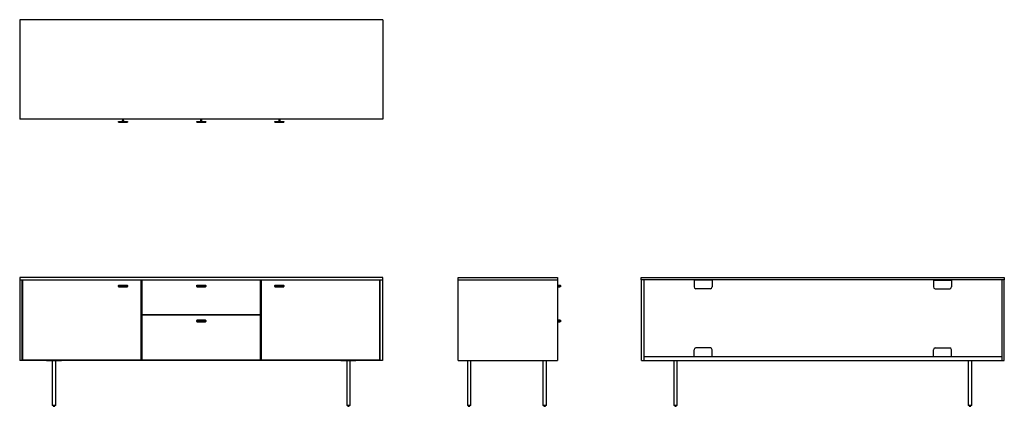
# Model space of a CAD drawing. Header units: inches. Extents: x 3 to 217, y 0 to 85.
import ezdxf

# ---------------------------------------------------------------- set-up
doc = ezdxf.new("R2010")
doc.units = ezdxf.units.IN
doc.header["$MEASUREMENT"] = 0

# ---------------------------------------------------------------- blocks, each defined once
blk = doc.blocks.new('Fable Console_Top')
at = {"linetype": 'Continuous', "lineweight": 25}
for p, q in [((2788.3, 2671.5), (778.3, 2671.5)), ((778.3, 2671.5), (778.3, 2121.5)), ((2788.3, 2671.5), (2788.3, 2121.5)), ((2788.3, 2121.5), (778.3, 2121.5)), ((1325.3, 2107.5), (1325.8, 2108)), ((1340.8, 2107.5), (1325.3, 2107.5)), ((1325.3, 2105), (1325.3, 2107.5)), ((1325.3, 2105), (1375.3, 2105)), ((1325.8, 2104.5), (1325.3, 2105)), ((1325.8, 2108), (1340.8, 2108)), ((1374.8, 2104.5), (1325.8, 2104.5)), ((1326.8, 2108), (1326.8, 2104.5)), ((1340.8, 2107.5), (1340.8, 2108)), ((1349.3, 2116), (1348.8, 2116)), ((1351.3, 2116), (1351.8, 2116)), ((1359.8, 2108), (1374.8, 2108)), ((1359.8, 2108), (1359.8, 2107.5)), ((1375.3, 2107.5), (1359.8, 2107.5)), ((1373.8, 2104.5), (1373.8, 2108)), ((1374.8, 2108), (1375.3, 2107.5)), ((1375.3, 2105), (1374.8, 2104.5)), ((1375.3, 2107.5), (1375.3, 2105)), ((1758.3, 2107.5), (1758.8, 2108)), ((1773.8, 2107.5), (1758.3, 2107.5)), ((1758.3, 2105), (1758.3, 2107.5)), ((1758.8, 2104.5), (1758.3, 2105)), ((1758.3, 2105), (1808.3, 2105)), ((1758.8, 2108), (1773.8, 2108)), ((1807.8, 2104.5), (1758.8, 2104.5)), ((1759.8, 2108), (1759.8, 2104.5)), ((1773.8, 2107.5), (1773.8, 2108)), ((1782.3, 2116), (1781.8, 2116)), ((1784.3, 2116), (1784.8, 2116)), ((1792.8, 2108), (1807.8, 2108)), ((1792.8, 2108), (1792.8, 2107.5)), ((1808.3, 2107.5), (1792.8, 2107.5)), ((1806.8, 2104.5), (1806.8, 2108)), ((1807.8, 2108), (1808.3, 2107.5)), ((1808.3, 2105), (1807.8, 2104.5)), ((1808.3, 2107.5), (1808.3, 2105)), ((2191.3, 2107.5), (2191.8, 2108)), ((2206.8, 2107.5), (2191.3, 2107.5)), ((2191.3, 2105), (2191.3, 2107.5)), ((2191.3, 2105), (2241.3, 2105)), ((2191.8, 2104.5), (2191.3, 2105)), ((2191.8, 2108), (2206.8, 2108)), ((2240.8, 2104.5), (2191.8, 2104.5)), ((2192.8, 2108), (2192.8, 2104.5)), ((2206.8, 2107.5), (2206.8, 2108)), ((2215.3, 2116), (2214.8, 2116)), ((2217.3, 2116), (2217.8, 2116)), ((2225.8, 2108), (2240.8, 2108)), ((2225.8, 2108), (2225.8, 2107.5)), ((2241.3, 2107.5), (2225.8, 2107.5)), ((2239.8, 2104.5), (2239.8, 2108)), ((2240.8, 2108), (2241.3, 2107.5)), ((2241.3, 2105), (2240.8, 2104.5)), ((2241.3, 2107.5), (2241.3, 2105))]:
    blk.add_line(p, q, dxfattribs=at)
for centre, radius, start, end in [((1340.8, 2116), 8.5, 270, 40.3202), ((1340.8, 2116), 8, 270, 43.4325), ((1359.8, 2116), 8.5, 139.6798, 270), ((1359.8, 2116), 8, 136.5675, 270), ((1773.8, 2116), 8.5, 270, 40.3202), ((1773.8, 2116), 8, 270, 43.4325), ((1792.8, 2116), 8.5, 139.6798, 270), ((1792.8, 2116), 8, 136.5675, 270), ((2206.8, 2116), 8.5, 270, 40.3202), ((2206.8, 2116), 8, 270, 43.4325), ((2225.8, 2116), 8.5, 139.6798, 270), ((2225.8, 2116), 8, 136.5675, 270)]:
    blk.add_arc(centre, radius, start, end, dxfattribs=at)
blk = doc.blocks.new('Fable Console_Front')
at = {"linetype": 'Continuous', "lineweight": 25}
for p, q in [((778.3, 1246.6), (778.3, 1233.6)), ((2788.3, 1246.6), (778.3, 1246.6)), ((778.3, 1233.6), (2788.3, 1233.6)), ((779.3, 1233.6), (779.3, 787.6)), ((792.3, 787.6), (792.3, 1233.6)), ((1451.6, 1230.6), (794.3, 1230.6)), ((794.3, 1230.6), (794.3, 790.6)), ((1070.8, 1233.6), (1070.8, 1230.6)), ((1170.8, 1233.6), (1170.8, 1230.6)), ((1325.8, 1201.6), (1325.3, 1201.6)), ((1325.3, 1195.6), (1325.3, 1201.6)), ((1325.8, 1201.6), (1325.8, 1195.6)), ((1326.8, 1202.6), (1326.8, 1203.1)), ((1326.8, 1203.1), (1373.8, 1203.1)), ((1373.8, 1202.6), (1326.8, 1202.6)), ((1373.8, 1203.1), (1373.8, 1202.6)), ((1374.8, 1195.6), (1374.8, 1201.6)), ((1375.3, 1201.6), (1374.8, 1201.6)), ((1375.3, 1201.6), (1375.3, 1195.6)), ((1444.1, 1230.6), (1444.1, 1233.6)), ((1451.6, 790.6), (1451.6, 1230.6)), ((1454.6, 1230.6), (1454.6, 1040.6)), ((2112, 1230.6), (1454.6, 1230.6)), ((1463.1, 1233.6), (1463.1, 1230.6)), ((1758.8, 1201.6), (1758.3, 1201.6)), ((1758.3, 1195.6), (1758.3, 1201.6)), ((1758.8, 1201.6), (1758.8, 1195.6)), ((1759.8, 1202.6), (1759.8, 1203.1)), ((1759.8, 1203.1), (1806.8, 1203.1)), ((1806.8, 1202.6), (1759.8, 1202.6)), ((1806.8, 1203.1), (1806.8, 1202.6)), ((1807.8, 1195.6), (1807.8, 1201.6)), ((1808.3, 1201.6), (1807.8, 1201.6)), ((1808.3, 1201.6), (1808.3, 1195.6)), ((2103.5, 1233.6), (2103.5, 1230.6)), ((2112, 1040.6), (2112, 1230.6)), ((2115, 1230.6), (2115, 790.6)), ((2772.3, 1230.6), (2115, 1230.6)), ((2122.5, 1230.6), (2122.5, 1233.6)), ((2191.8, 1201.6), (2191.3, 1201.6)), ((2191.3, 1195.6), (2191.3, 1201.6)), ((2191.8, 1201.6), (2191.8, 1195.6)), ((2192.8, 1202.6), (2192.8, 1203.1)), ((2192.8, 1203.1), (2239.8, 1203.1)), ((2239.8, 1202.6), (2192.8, 1202.6)), ((2239.8, 1203.1), (2239.8, 1202.6)), ((2240.8, 1195.6), (2240.8, 1201.6)), ((2241.3, 1201.6), (2240.8, 1201.6)), ((2241.3, 1201.6), (2241.3, 1195.6)), ((2395.8, 1233.6), (2395.8, 1230.6)), ((2495.8, 1233.6), (2495.8, 1230.6)), ((2772.3, 790.6), (2772.3, 1230.6)), ((2774.3, 787.6), (2774.3, 1233.6)), ((2787.3, 1233.6), (2787.3, 787.6)), ((2788.3, 1233.6), (2788.3, 1246.6)), ((1325.8, 1195.6), (1325.3, 1195.6)), ((1326.8, 1194.6), (1373.8, 1194.6)), ((1326.8, 1194.6), (1326.8, 1194.1)), ((1373.8, 1194.1), (1326.8, 1194.1)), ((1373.8, 1194.1), (1373.8, 1194.6)), ((1375.3, 1195.6), (1374.8, 1195.6)), ((1758.8, 1195.6), (1758.3, 1195.6)), ((1759.8, 1194.6), (1806.8, 1194.6)), ((1759.8, 1194.6), (1759.8, 1194.1)), ((1806.8, 1194.1), (1759.8, 1194.1)), ((1806.8, 1194.1), (1806.8, 1194.6)), ((1808.3, 1195.6), (1807.8, 1195.6)), ((2191.8, 1195.6), (2191.3, 1195.6)), ((2192.8, 1194.6), (2192.8, 1194.1)), ((2192.8, 1194.6), (2239.8, 1194.6)), ((2239.8, 1194.1), (2192.8, 1194.1)), ((2239.8, 1194.1), (2239.8, 1194.6)), ((2241.3, 1195.6), (2240.8, 1195.6)), ((1454.6, 1040.6), (2112, 1040.6)), ((1454.6, 1037.6), (1454.6, 790.6)), ((2112, 1037.6), (1454.6, 1037.6)), ((1463.1, 1040.6), (1463.1, 1037.6)), ((2103.5, 1040.6), (2103.5, 1037.6)), ((2112, 790.6), (2112, 1037.6)), ((792.3, 1029.6), (794.3, 1029.6)), ((792.3, 1010.6), (794.3, 1010.6)), ((1758.3, 1002.6), (1758.3, 1008.6)), ((1758.8, 1008.6), (1758.3, 1008.6)), ((1758.8, 1002.6), (1758.3, 1002.6)), ((1758.8, 1008.6), (1758.8, 1002.6)), ((1759.8, 1009.6), (1759.8, 1010.1)), ((1759.8, 1010.1), (1806.8, 1010.1)), ((1806.8, 1009.6), (1759.8, 1009.6)), ((1759.8, 1001.6), (1806.8, 1001.6)), ((1759.8, 1001.6), (1759.8, 1001.1)), ((1806.8, 1001.1), (1759.8, 1001.1)), ((1806.8, 1010.1), (1806.8, 1009.6)), ((1806.8, 1001.1), (1806.8, 1001.6)), ((1807.8, 1002.6), (1807.8, 1008.6)), ((1808.3, 1008.6), (1807.8, 1008.6)), ((1808.3, 1002.6), (1807.8, 1002.6)), ((1808.3, 1008.6), (1808.3, 1002.6)), ((2774.3, 1029.6), (2772.3, 1029.6)), ((2774.3, 1010.6), (2772.3, 1010.6)), ((2787.3, 787.6), (779.3, 787.6)), ((792.3, 806.6), (794.3, 806.6)), ((794.3, 790.6), (1451.6, 790.6)), ((927.3, 784.6), (927.3, 787.6)), ((1009.3, 784.6), (927.3, 784.6)), ((930.3, 784.6), (930.3, 787.6)), ((958.8, 784.6), (958.8, 538.6)), ((977.8, 538.6), (977.8, 784.6)), ((1006.3, 784.6), (1006.3, 787.6)), ((1009.3, 784.6), (1009.3, 787.6)), ((1451.6, 806.6), (1454.6, 806.6)), ((1454.6, 790.6), (2112, 790.6)), ((2112, 806.6), (2115, 806.6)), ((2115, 790.6), (2772.3, 790.6)), ((2557.3, 784.6), (2557.3, 787.6)), ((2639.3, 784.6), (2557.3, 784.6)), ((2560.3, 784.6), (2560.3, 787.6)), ((2588.8, 784.6), (2588.8, 538.6)), ((2607.8, 538.6), (2607.8, 784.6)), ((2636.3, 784.6), (2636.3, 787.6)), ((2639.3, 784.6), (2639.3, 787.6)), ((2772.3, 806.6), (2774.3, 806.6)), ((977.8, 538.6), (958.8, 538.6)), ((963.8, 538.6), (964.3, 534.1)), ((964.3, 534.1), (972.3, 534.1)), ((972.3, 534.1), (972.8, 538.6)), ((2607.8, 538.6), (2588.8, 538.6)), ((2593.8, 538.6), (2594.3, 534.1)), ((2594.3, 534.1), (2602.3, 534.1)), ((2602.3, 534.1), (2602.8, 538.6))]:
    blk.add_line(p, q, dxfattribs=at)
for centre, radius, start, end in [((1326.8, 1201.6), 1.5, 90, 180), ((1326.8, 1201.6), 1, 90, 180), ((1373.8, 1201.6), 1.5, 0, 90), ((1373.8, 1201.6), 1, 0, 90), ((1759.8, 1201.6), 1.5, 90, 180), ((1759.8, 1201.6), 1, 90, 180), ((1806.8, 1201.6), 1.5, 0, 90), ((1806.8, 1201.6), 1, 0, 90), ((2192.8, 1201.6), 1.5, 90, 180), ((2192.8, 1201.6), 1, 90, 180), ((2239.8, 1201.6), 1.5, 0, 90), ((2239.8, 1201.6), 1, 360, 90), ((1326.8, 1195.6), 1.5, 180, 270), ((1326.8, 1195.6), 1, 180, 270), ((1373.8, 1195.6), 1, 270, 0), ((1373.8, 1195.6), 1.5, 270, 0), ((1759.8, 1195.6), 1.5, 180, 270), ((1759.8, 1195.6), 1, 180, 270), ((1806.8, 1195.6), 1, 270, 0), ((1806.8, 1195.6), 1.5, 270, 0), ((2192.8, 1195.6), 1.5, 180, 270), ((2192.8, 1195.6), 1, 180, 270), ((2239.8, 1195.6), 1, 270, 0), ((2239.8, 1195.6), 1.5, 270, 0), ((1759.8, 1008.6), 1.5, 90, 180), ((1759.8, 1002.6), 1.5, 180, 270), ((1759.8, 1008.6), 1, 90, 180), ((1759.8, 1002.6), 1, 180, 270), ((1806.8, 1008.6), 1.5, 0, 90), ((1806.8, 1008.6), 1, 0, 90), ((1806.8, 1002.6), 1, 270, 0), ((1806.8, 1002.6), 1.5, 270, 0)]:
    blk.add_arc(centre, radius, start, end, dxfattribs=at)
blk = doc.blocks.new('Fable Console_Side')
at = {"linetype": 'Continuous', "lineweight": 25}
for p, q in [((3206.3, 787.6), (3206.3, 1246.6)), ((3206.3, 1246.6), (3756.3, 1246.6)), ((3206.3, 1233.6), (3756.3, 1233.6)), ((3756.3, 1246.6), (3756.3, 787.6)), ((3756.3, 1203.1), (3772.8, 1203.1)), ((3769.8, 1202.6), (3756.3, 1202.6)), ((3761.8, 1203.1), (3761.8, 1194.1)), ((3770.3, 1203.1), (3769.8, 1202.6)), ((3769.8, 1194.6), (3769.8, 1202.6)), ((3773.3, 1201.6), (3769.8, 1201.6)), ((3770.3, 1203.1), (3770.3, 1194.1)), ((3772.8, 1194.1), (3772.8, 1203.1)), ((3773.3, 1202.6), (3772.8, 1203.1)), ((3773.3, 1202.6), (3773.3, 1194.6)), ((3756.3, 1194.6), (3769.8, 1194.6)), ((3772.8, 1194.1), (3756.3, 1194.1)), ((3769.8, 1195.6), (3773.3, 1195.6)), ((3770.3, 1194.1), (3769.8, 1194.6)), ((3773.3, 1194.6), (3772.8, 1194.1)), ((3756.3, 1010.1), (3772.8, 1010.1)), ((3769.8, 1009.6), (3756.3, 1009.6)), ((3756.3, 1001.6), (3769.8, 1001.6)), ((3772.8, 1001.1), (3756.3, 1001.1)), ((3761.8, 1010.1), (3761.8, 1001.1)), ((3770.3, 1010.1), (3769.8, 1009.6)), ((3769.8, 1001.6), (3769.8, 1009.6)), ((3773.3, 1008.6), (3769.8, 1008.6)), ((3769.8, 1002.6), (3773.3, 1002.6)), ((3770.3, 1001.1), (3769.8, 1001.6)), ((3770.3, 1010.1), (3770.3, 1001.1)), ((3772.8, 1001.1), (3772.8, 1010.1)), ((3773.3, 1009.6), (3772.8, 1010.1)), ((3773.3, 1001.6), (3772.8, 1001.1)), ((3773.3, 1009.6), (3773.3, 1001.6)), ((3206.3, 787.6), (3756.3, 787.6)), ((3225.3, 784.6), (3225.3, 787.6)), ((3307.3, 784.6), (3225.3, 784.6)), ((3228.3, 784.6), (3228.3, 787.6)), ((3256.8, 784.6), (3256.8, 538.6)), ((3275.8, 538.6), (3275.8, 784.6)), ((3304.3, 784.6), (3304.3, 787.6)), ((3307.3, 784.6), (3307.3, 787.6)), ((3643.8, 784.6), (3643.8, 787.6)), ((3725.8, 784.6), (3643.8, 784.6)), ((3646.8, 784.6), (3646.8, 787.6)), ((3675.3, 784.6), (3675.3, 538.6)), ((3694.3, 538.6), (3694.3, 784.6)), ((3722.8, 784.6), (3722.8, 787.6)), ((3725.8, 784.6), (3725.8, 787.6)), ((3275.8, 538.6), (3256.8, 538.6)), ((3261.8, 538.6), (3262.3, 534.1)), ((3262.3, 534.1), (3270.3, 534.1)), ((3270.3, 534.1), (3270.8, 538.6)), ((3694.3, 538.6), (3675.3, 538.6)), ((3680.3, 538.6), (3680.8, 534.1)), ((3680.8, 534.1), (3688.8, 534.1)), ((3688.8, 534.1), (3689.3, 538.6))]:
    blk.add_line(p, q, dxfattribs=at)
blk = doc.blocks.new('Fable Console_Back')
at = {"linetype": 'Continuous', "lineweight": 25}
for p, q in [((4219.8, 1233.5), (4219.8, 1246.5)), ((4219.8, 1246.5), (6229.8, 1246.5)), ((6229.8, 1233.5), (4219.8, 1233.5)), ((4220.8, 787.5), (4220.8, 1233.5)), ((4233.8, 1233.5), (4233.8, 787.5)), ((4512.3, 1233.5), (4512.3, 1193.5)), ((4612.3, 1230.5), (4512.3, 1230.5)), ((4612.3, 1233.5), (4612.3, 1193.5)), ((5837.3, 1233.5), (5837.3, 1193.5)), ((5837.3, 1230.5), (5937.3, 1230.5)), ((5937.3, 1233.5), (5937.3, 1193.5)), ((6215.8, 1233.5), (6215.8, 787.5)), ((6228.8, 787.5), (6228.8, 1233.5)), ((6229.8, 1246.5), (6229.8, 1233.5)), ((4602.3, 1183.5), (4522.3, 1183.5)), ((5847.3, 1183.5), (5927.3, 1183.5)), ((4512.3, 806.5), (4512.3, 846.5)), ((4602.3, 856.5), (4522.3, 856.5)), ((4612.3, 806.5), (4612.3, 846.5)), ((5837.3, 806.5), (5837.3, 846.5)), ((5847.3, 856.5), (5927.3, 856.5)), ((5937.3, 806.5), (5937.3, 846.5)), ((4220.8, 787.5), (6228.8, 787.5)), ((6215.8, 806.5), (4233.8, 806.5)), ((4368.8, 784.5), (4368.8, 787.5)), ((4450.8, 784.5), (4368.8, 784.5)), ((4371.8, 784.5), (4371.8, 787.5)), ((4400.3, 784.5), (4400.3, 538.5)), ((4419.3, 538.5), (4419.3, 784.5)), ((4447.8, 784.5), (4447.8, 787.5)), ((4450.8, 784.5), (4450.8, 787.5)), ((5998.8, 784.5), (5998.8, 787.5)), ((6080.8, 784.5), (5998.8, 784.5)), ((6001.8, 784.5), (6001.8, 787.5)), ((6030.3, 784.5), (6030.3, 538.5)), ((6049.3, 538.5), (6049.3, 784.5)), ((6077.8, 784.5), (6077.8, 787.5)), ((6080.8, 784.5), (6080.8, 787.5)), ((4419.3, 538.5), (4400.3, 538.5)), ((4405.3, 538.5), (4405.8, 534)), ((4405.8, 534), (4413.8, 534)), ((4413.8, 534), (4414.3, 538.5)), ((6049.3, 538.5), (6030.3, 538.5)), ((6035.3, 538.5), (6035.8, 534)), ((6035.8, 534), (6043.8, 534)), ((6043.8, 534), (6044.3, 538.5))]:
    blk.add_line(p, q, dxfattribs=at)
for centre, start, end in [((4522.3, 1193.5), 180, 270), ((4602.3, 1193.5), 270, 0), ((5847.3, 1193.5), 180, 270), ((5927.3, 1193.5), 270, 0), ((4522.3, 846.5), 90, 180), ((4602.3, 846.5), 0, 90), ((5847.3, 846.5), 90, 180), ((5927.3, 846.5), 0, 90)]:
    blk.add_arc(centre, 10, start, end, dxfattribs=at)

msp = doc.modelspace()

# ---------------------------------------------------------------- block references
at = {"xscale": 0.03935323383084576, "yscale": 0.03935323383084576, "zscale": 0.03935323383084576}
for name in ['Fable Console_Top', 'Fable Console_Front', 'Fable Console_Side', 'Fable Console_Back']:
    msp.add_blockref(name, (-27.73, -20.63), dxfattribs=at)

doc.saveas('drawing.dxf')
